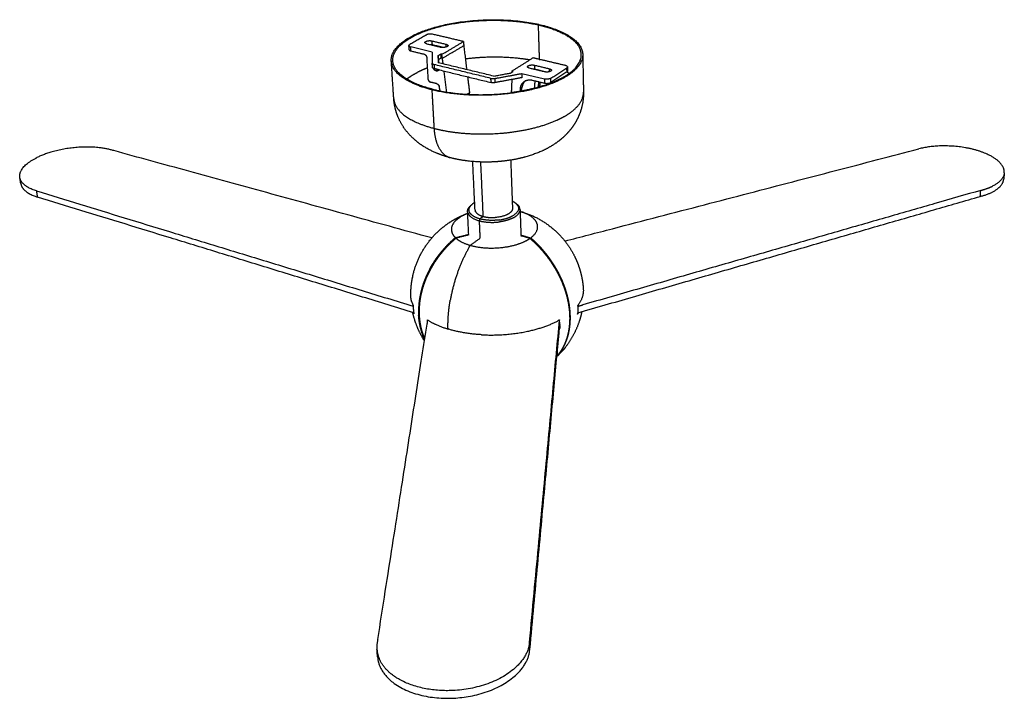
# Model space of a CAD drawing. Header units: millimetres. Extents: x 2240 to 3936, y -329 to 922.
# Tile 7 of 7: x 3149 to 3936, y 257 to 800. Entities that reach past the tile are written whole.
import ezdxf

# ---------------------------------------------------------------- set-up
doc = ezdxf.new("R2010")
doc.units = ezdxf.units.MM
doc.layers.add('Make2D$Visible$Curvas', color=7, linetype='Continuous')

msp = doc.modelspace()

# ---------------------------------------------------------------- linework, layer by layer
at = {"layer": 'Make2D$Visible$Curvas', "color": 7, "lineweight": -3, "true_color": 0xffffff}
for points, weights, degree, knots in [([(3478.96, 743.4), (3415.43, 759.2), (3460.69, 785.23), (3503.17, 809.67), (3564.32, 795.76)], [1468.15865147, 1058.04299612, 1545.0284207, 1126.95715069, 1565.6179835], 2, [-204.203522, -204.203522, -204.203522, -102.101761, -102.101761, 0, 0, 0]), ([(3447.51, 766.54), (3446.32, 784.62), (3486.65, 794.41), (3526.01, 803.96), (3563.7, 795.38)], [1509.70862278, 1311.21980511, 1562.97231756, 1343.69282953, 1564.86829633], 2, [-142.364015, -142.364015, -142.364015, -71.182007, -71.182007, 0, 0, 0]), ([(3581.17, 752.12), (3584.16, 753.65), (3586.67, 755.29), (3602.53, 765.7), (3596.73, 777.1)], [1416.03324651, 1449.29615994, 1489.18113893, 1296.24849001, 1305.80478124], 2, [-109.06041, -109.06041, -109.06041, -100.530965, -100.530965, -52.312219, -52.312219, -52.312219]), ([(3505.52, 768.27), (3507.12, 768.49), (3517.93, 769.77), (3535.92, 770.22), (3551.24, 768.56), (3557.15, 767.53)], [1583.27500308, 1583.68701165, 1586.17358648, 1587.04951283, 1583.8233064, 1581.82007313], 3, [174.261844, 174.261844, 174.261844, 174.261844, 176.46825, 189.073125, 197.875909, 197.875909, 197.875909, 197.875909]), ([(3458.62, 752.06), (3460.07, 753.19), (3462.76, 755.01), (3465.86, 756.72), (3467.16, 757.38)], [1552.45379428, 1554.55387735, 1557.96932147, 1561.18589375, 1562.44033705], 3, [147.295862, 147.295862, 147.295862, 147.295862, 151.2585, 153.913103, 153.913103, 153.913103, 153.913103]), ([(3589.11, 756.03), (3578.26, 748.31), (3559.13, 743.73), (3518.15, 733.92), (3479.69, 743.22)], [1387.05267432, 1372.97854132, 1468.7044099, 1252.45865746, 1463.36433581], 2, [99.797461, 99.797461, 99.797461, 134.883424, 134.883424, 203.433152, 203.433152, 203.433152]), ([(3581.17, 752.12), (3571.72, 747.31), (3558.58, 744.16), (3550.77, 742.29), (3542.2, 741.16)], [1388.50150275, 1401.14093692, 1469.4558614, 1421.95793999, 1395.06581601], 2, [-92.87979, -92.87979, -92.87979, -68.276352, -68.276352, -53.447787, -53.447787, -53.447787]), ([(3599.92, 741.54), (3600.04, 735.03), (3598.75, 728.64), (3596.21, 722.73), (3594.09, 717.79), (3591.17, 713.35), (3587.67, 709.45), (3584.7, 706.13), (3581.36, 703.25), (3577.75, 700.74), (3571.87, 696.66), (3565.21, 693.53), (3551.26, 688.91), (3543.96, 687.36), (3536.32, 686.48), (3528.87, 685.62), (3521.36, 685.43), (3506.79, 686.38), (3499.94, 687.44), (3493.39, 689.17)], [1533.02840182, 1531.8820215, 1530.67494389, 1529.15299006, 1527.88295891, 1526.43111993, 1524.73976853, 1523.30530939, 1521.7214238, 1520.06664039, 1517.37541165, 1514.48046328, 1509.7232249, 1507.8343528, 1506.69899603, 1505.59382027, 1505.23496628, 1505.96607165, 1506.98103804, 1508.40162233], 3, [0, 0, 0, 0, 17.526396, 17.526396, 17.526396, 32.121112, 32.121112, 32.121112, 44.487523, 44.487523, 44.487523, 64.636755, 64.636755, 84.329212, 84.329212, 84.329212, 103.403049, 103.403049, 121.578683, 121.578683, 121.578683, 121.578683]), ([(3581.93, 720.76), (3584.3, 721.96), (3592.42, 726.73), (3598.86, 733.92), (3599.95, 739.8), (3599.92, 741.54)], [1496.13533925, 1498.22362442, 1506.54013463, 1519.28031452, 1529.85258975, 1533.02834576], 3, [-113.291762, -113.291762, -113.291762, -113.291762, -103.926392, -77.944794, -66.736528, -66.736528, -66.736528, -66.736528]), ([(3448.31, 736.27), (3448.4, 734.91), (3449.64, 729.48), (3458.1, 720.51), (3472.22, 714.72), (3480.7, 712.59)], [1523.53451993, 1521.0967528, 1511.44129013, 1495.74528865, 1485.77054675, 1482.13629475], 3, [-60.635646, -60.635646, -60.635646, -60.635646, -51.963196, -25.981598, 0, 0, 0, 0]), ([(3493.39, 689.17), (3487.84, 690.63), (3482.51, 692.59), (3472.42, 697.72), (3467.64, 700.95), (3463.42, 704.96), (3458.26, 709.85), (3454.08, 715.76), (3451.4, 722.57), (3449.67, 726.94), (3448.63, 731.55), (3448.31, 736.25)], [1508.40162233, 1509.6076538, 1511.10191881, 1514.13158712, 1515.65668831, 1516.99573168, 1518.63472417, 1519.94948884, 1521.18499244, 1521.97948631, 1522.72682475, 1523.53198496], 3, [0, 0, 0, 0, 15.488802, 15.488802, 31.470946, 31.470946, 31.470946, 50.994218, 50.994218, 50.994218, 63.590016, 63.590016, 63.590016, 63.590016]), ([(3510.37, 708.34), (3519.98, 707.89), (3540.38, 708.53), (3565.25, 713.61), (3577.72, 718.62), (3581.93, 720.76)], [1474.94322381, 1474.18866101, 1475.25652027, 1483.86163389, 1492.43026206, 1496.13533925], 3, [27.314977, 27.314977, 27.314977, 27.314977, 51.963196, 77.944794, 94.561021, 94.561021, 94.561021, 94.561021]), ([(3480.7, 712.59), (3489.09, 710.37), (3499.23, 708.9), (3509.85, 708.36), (3510.37, 708.34)], [1482.13629475, 1478.37383326, 1475.89664506, 1474.98404292, 1474.94322381], 3, [-207.852783, -207.852783, -207.852783, -207.852783, -181.871185, -180.537806, -180.537806, -180.537806, -180.537806]), ([(3224.46, 694.82), (3211.63, 698.94), (3193.52, 697.23), (3175.35, 695.51), (3162.42, 688.93), (3162.4, 688.93), (3162.39, 688.92)], [1815.04615474, 1681.22959714, 1819.97996074, 1674.76917897, 1803.13330078, 1802.94048644, 1802.74811287], 2, [0, 0, 0, 34.227754, 34.227754, 68.455507, 68.455507, 68.498651, 68.498651, 68.498651]), ([(3936.25, 676.94), (3936.8, 683.38), (3928.05, 689.05), (3917.59, 695.82), (3900, 697.91), (3882.49, 700), (3868.03, 696.23)], [1740.89576183, 1674.93646922, 1803.0711342, 1675.08952753, 1821.12078723, 1683.01290489, 1817.68164932], 2, [39.854209, 39.854209, 39.854209, 68.455507, 68.455507, 102.683261, 102.683261, 136.911015, 136.911015, 136.911015]), ([(3512.97, 653.3), (3512.37, 652.95), (3511.84, 652.58), (3511.35, 652.24), (3510.92, 651.88)], [1526.56085302, 1552.72827672, 1582.93706378, 1553.66899383, 1527.94461647], 2, [25.628074, 25.628074, 25.628074, 27.453321, 27.453321, 29.152437, 29.152437, 29.152437]), ([(3543.18, 648.62), (3543.26, 646.53), (3540.71, 644.7), (3536.65, 641.78), (3529.27, 641.33)], [1357.1675208, 1394.39971968, 1569.64874241, 1300.57822747, 1340.34486168], 2, [12.724707, 12.724707, 12.724707, 20.761179, 20.761179, 32.729621, 32.729621, 32.729621]), ([(3549.24, 646.31), (3561.15, 643.01), (3571.95, 636.58), (3580.53, 627.71), (3585.52, 622.54), (3589.67, 616.64), (3592.84, 610.2), (3594.6, 606.62), (3596.05, 602.91), (3597.16, 599.09), (3598.59, 594.19), (3599.47, 589.16), (3599.79, 584.1)], [1607.80508385, 1608.68152447, 1609.52397702, 1610.23823056, 1610.65413011, 1611.02137568, 1611.32859049, 1611.49908238, 1611.65010831, 1611.78028022, 1611.94738768, 1612.07868145, 1612.17301272], 3, [0.273751, 0.273751, 0.273751, 0.273751, 33.88403, 33.88403, 33.88403, 53.382193, 53.382193, 53.382193, 64.189755, 64.189755, 64.189755, 78.119337, 78.119337, 78.119337, 78.119337]), ([(3461.95, 578.41), (3461.84, 583.49), (3462.29, 588.57), (3463.31, 593.58), (3463.31, 593.6), (3463.32, 593.62), (3463.32, 593.64), (3465.56, 604.66), (3470.47, 614.96), (3477.61, 623.64), (3481.56, 628.46), (3486.16, 632.72), (3491.26, 636.3), (3496.31, 639.84), (3501.81, 642.69), (3507.61, 644.77)], [1603.09017798, 1603.01056577, 1602.96775825, 1602.96277642, 1602.96275764, 1602.96273939, 1602.96272168, 1602.95238821, 1603.12565154, 1603.46040522, 1603.64601444, 1603.87876858, 1604.15120507, 1604.42097034, 1604.72565745, 1605.06216385], 3, [46.121886, 46.121886, 46.121886, 46.121886, 59.991931, 59.991931, 59.991931, 60.043978, 60.043978, 60.043978, 90.555263, 90.555263, 90.555263, 107.4097, 107.4097, 107.4097, 124.115207, 124.115207, 124.115207, 124.115207]), ([(3543.46, 640.91), (3541.19, 639.75), (3538.28, 638.95), (3535.74, 638.24), (3532.91, 637.86)], [1473.00565432, 1498.37790661, 1562.30809827, 1503.95548595, 1475.46909253], 2, [32.231329, 32.231329, 32.231329, 38.075355, 38.075355, 43.204529, 43.204529, 43.204529]), ([(3557.74, 625.07), (3565.52, 630.84), (3562.51, 637.19), (3562.46, 637.31), (3562.4, 637.42)], [1569.60633579, 1458.85975606, 1589.68725903, 1587.49161255, 1585.38889103], 2, [0, 0, 0, 24.011448, 24.011448, 24.485313, 24.485313, 24.485313]), ([(3498.03, 624.78), (3496.58, 623.57), (3495.15, 622.29), (3492.05, 619.33), (3490.4, 617.62), (3487.32, 614.15), (3485.88, 612.4), (3483.26, 608.95), (3481.97, 607.11), (3479.49, 603.25), (3478.31, 601.24), (3476.14, 597.16), (3475.15, 595.08), (3473.4, 590.97), (3472.64, 588.94), (3471.36, 585.04), (3470.78, 583), (3469.8, 578.81), (3469.4, 576.68), (3468.85, 572.67), (3468.68, 570.8), (3468.59, 568.97)], [1569.14002246, 1568.92518198, 1568.75125039, 1568.46484174, 1568.37626342, 1568.33444674, 1568.38116219, 1568.58273224, 1568.74686743, 1569.21720286, 1569.52344859, 1570.27042259, 1570.71130844, 1571.69743855, 1572.24263982, 1573.38513175, 1574.03537728, 1575.47960272, 1576.27362165, 1577.87594209, 1578.67286374, 1579.49491875], 3, [-102.93927, -102.93927, -102.93927, -102.93927, -97.994093, -97.994093, -91.901212, -91.901212, -85.808331, -85.808331, -79.718681, -79.718681, -73.62903, -73.62903, -67.53938, -67.53938, -61.449729, -61.449729, -55.360235, -55.360235, -49.27074, -49.27074, -43.866498, -43.866498, -43.866498, -43.866498]), ([(3497.59, 625.19), (3496.22, 624.04), (3494.87, 622.84), (3493.36, 621.42), (3493.18, 621.24), (3492.99, 621.06)], [1569.81215886, 1569.60939369, 1569.44324295, 1569.29944999, 1569.28218212, 1569.26575668], 3, [-102.936956, -102.936956, -102.936956, -102.936956, -98.275436, -98.275436, -97.603636, -97.603636, -97.603636, -97.603636]), ([(3557.17, 624.67), (3558.62, 623.42), (3560.06, 622.1), (3563.14, 619.1), (3564.77, 617.39), (3567.83, 613.93), (3569.27, 612.17), (3571.91, 608.73), (3573.23, 606.89), (3575.78, 603.04), (3577.01, 601.03), (3579.3, 596.95), (3580.36, 594.88), (3582.27, 590.78), (3583.12, 588.75), (3584.59, 584.86), (3585.28, 582.82), (3586.5, 578.65), (3587.04, 576.52), (3587.9, 572.28), (3588.24, 570.18), (3588.7, 566.1), (3588.83, 564.12), (3588.92, 560.4), (3588.88, 558.48), (3588.61, 554.65), (3588.38, 552.73), (3587.71, 549), (3587.28, 547.19), (3586.26, 543.76), (3585.67, 542.15), (3584.39, 539.16), (3583.65, 537.66), (3581.96, 534.75), (3581.01, 533.33), (3579.87, 531.86), (3579.76, 531.72), (3579.66, 531.58)], [1568.93770313, 1568.71512893, 1568.53570213, 1568.24801563, 1568.16068433, 1568.12086891, 1568.16833855, 1568.37095019, 1568.53541624, 1569.00595144, 1569.31206611, 1570.058307, 1570.49858994, 1571.48310701, 1572.0272981, 1573.16749025, 1573.81635701, 1575.25741344, 1576.04964218, 1577.74359708, 1578.64567894, 1580.50756883, 1581.4673434, 1583.37524424, 1584.41183979, 1586.60873527, 1587.76906202, 1590.15839984, 1591.38791262, 1593.84985105, 1595.08225785, 1597.47373601, 1598.74370143, 1601.36929465, 1602.72493301, 1604.23270087, 1604.37611271, 1604.51958641], 3, [-102.941443, -102.941443, -102.941443, -102.941443, -97.854173, -97.854173, -91.77483, -91.77483, -85.695488, -85.695488, -79.619804, -79.619804, -73.544121, -73.544121, -67.468438, -67.468438, -61.392755, -61.392755, -55.317347, -55.317347, -49.24194, -49.24194, -43.166533, -43.166533, -37.091126, -37.091126, -31.015719, -31.015719, -24.940312, -24.940312, -18.864905, -18.864905, -12.789498, -12.789498, -6.713814, -6.713814, -0.638131, -0.638131, 0, 0, 0, 0]), ([(3557.74, 625.07), (3559.04, 623.96), (3560.32, 622.79), (3562.97, 620.24), (3564.33, 618.85), (3565.63, 617.44)], [1569.60633579, 1569.40773319, 1569.24381321, 1568.97853768, 1568.88631118, 1568.8405325], 3, [-102.936804, -102.936804, -102.936804, -102.936804, -98.408356, -98.408356, -93.381373, -93.381373, -93.381373, -93.381373]), ([(3477.08, 600.16), (3478.12, 602.08), (3479.24, 603.97), (3481.66, 607.72), (3482.97, 609.57), (3485.61, 613.02), (3487.06, 614.78), (3490, 618.06), (3491.47, 619.59), (3492.99, 621.06)], [1570.47280315, 1570.13146593, 1569.85026234, 1569.40026553, 1569.23985074, 1569.04648579, 1569.00463505, 1569.05473278, 1569.132536, 1569.26575668], 3, [-28.767106, -28.767106, -28.767106, -28.767106, -23.020246, -23.020246, -16.902573, -16.902573, -10.782047, -10.782047, -5.333321, -5.333321, -5.333321, -5.333321]), ([(3580.2, 532.03), (3580.25, 532.09), (3580.3, 532.16), (3581.4, 533.56), (3582.37, 534.98), (3584.09, 537.91), (3584.85, 539.42), (3586.15, 542.42), (3586.75, 544.05), (3587.79, 547.5), (3588.23, 549.32), (3588.91, 553.08), (3589.15, 555.01), (3589.43, 558.88), (3589.47, 560.82), (3589.38, 564.57), (3589.24, 566.56), (3588.77, 570.68), (3588.43, 572.81), (3587.55, 577.08), (3587.01, 579.23), (3585.77, 583.44), (3585.06, 585.5), (3583.57, 589.43), (3582.7, 591.47), (3580.76, 595.6), (3579.68, 597.69), (3577.36, 601.8), (3576.11, 603.82), (3573.52, 607.69), (3572.18, 609.55), (3569.5, 613), (3568.04, 614.77), (3566.2, 616.82), (3565.92, 617.13), (3565.63, 617.44)], [1605.19059071, 1605.12122265, 1605.05187306, 1603.60459183, 1602.23524011, 1599.58265151, 1598.29940429, 1595.88261119, 1594.63716429, 1592.14938345, 1590.90706826, 1588.49319631, 1587.32112349, 1585.10244337, 1584.05580928, 1582.12997417, 1581.16160418, 1579.28415213, 1578.37510355, 1576.66940645, 1575.87239329, 1574.42415244, 1573.77288561, 1572.63012037, 1572.08571028, 1571.10336014, 1570.66546323, 1569.92666221, 1569.62560016, 1569.16746869, 1569.01035369, 1568.8239494, 1568.78608637, 1568.82262557, 1568.83045322, 1568.8405325], 3, [-102.936804, -102.936804, -102.936804, -102.936804, -102.628351, -102.628351, -96.497472, -96.497472, -90.366592, -90.366592, -84.235712, -84.235712, -78.104832, -78.104832, -71.973953, -71.973953, -65.843073, -65.843073, -59.712193, -59.712193, -53.581313, -53.581313, -47.450434, -47.450434, -41.319554, -41.319554, -35.188674, -35.188674, -29.057794, -29.057794, -22.926915, -22.926915, -16.796035, -16.796035, -10.662242, -10.662242, -9.555431, -9.555431, -9.555431, -9.555431]), ([(3477.08, 600.16), (3477.01, 600.04), (3476.94, 599.91), (3475.78, 597.74), (3474.79, 595.66), (3473.02, 591.53), (3472.26, 589.49), (3470.96, 585.58), (3470.37, 583.52), (3469.38, 579.32), (3468.98, 577.18), (3468.4, 572.92), (3468.21, 570.8), (3468.07, 566.84), (3468.09, 564.99), (3468.19, 563.24)], [1570.47280315, 1570.49482764, 1570.51710249, 1570.91123569, 1571.35091992, 1572.3359676, 1572.88128802, 1574.02510004, 1574.67657042, 1576.1244544, 1576.92090706, 1578.62472605, 1579.53245507, 1581.33798767, 1582.23161803, 1583.12260216], 3, [-74.16985, -74.16985, -74.16985, -74.16985, -73.799039, -73.799039, -67.681367, -67.681367, -61.563695, -61.563695, -55.44604, -55.44604, -49.328385, -49.328385, -43.21073, -43.21073, -37.541248, -37.541248, -37.541248, -37.541248]), ([(3491.66, 552.16), (3491.48, 558.24), (3492.06, 564.76), (3492.51, 569.89), (3493.43, 575.14)], [1515.04596618, 1528.53017824, 1557.5443052, 1531.72951804, 1515.64798465], 2, [-66.675454, -66.675454, -66.675454, -54.572986, -54.572986, -44.37374, -44.37374, -44.37374]), ([(3463.76, 571.19), (3463.77, 570.42), (3463.8, 569.67), (3463.9, 568.07), (3463.99, 567.16), (3464.15, 565.89), (3464.19, 565.56), (3464.24, 565.22)], [1591.66911335, 1592.08858438, 1592.48941755, 1593.31063608, 1593.7642092, 1594.36936575, 1594.52591209, 1594.68124803], 3, [-6.951584, -6.951584, -6.951584, -6.951584, -4.583287, -4.583287, -1.785502, -1.785502, -0.803468, -0.803468, -0.803468, -0.803468]), ([(3468.59, 568.97), (3468.58, 568.74), (3468.57, 568.51), (3468.49, 566.24), (3468.52, 564.26), (3468.76, 560.53), (3468.97, 558.6), (3469.62, 554.76), (3470.05, 552.84), (3471.12, 549.11), (3471.76, 547.29), (3472.67, 545.14), (3472.86, 544.7), (3473.05, 544.28)], [1579.49573893, 1579.59970335, 1579.70406965, 1580.74194006, 1581.70399619, 1583.61644645, 1584.65548798, 1586.85747208, 1588.02044139, 1590.41509605, 1591.64728652, 1593.19566917, 1593.51055901, 1593.82490322], 3, [-43.864701, -43.864701, -43.864701, -43.864701, -43.181246, -43.181246, -37.091751, -37.091751, -31.002257, -31.002257, -24.912762, -24.912762, -18.823267, -18.823267, -17.269277, -17.269277, -17.269277, -17.269277]), ([(3595.25, 570.93), (3595.31, 570.16), (3595.35, 569.41), (3595.38, 567.82), (3595.37, 566.92), (3595.3, 565.38), (3595.26, 564.76), (3595.2, 564.13)], [1591.22469734, 1591.64442328, 1592.04539363, 1592.86126618, 1593.30954225, 1594.043201, 1594.33178114, 1594.61458895], 3, [-6.951809, -6.951809, -6.951809, -6.951809, -4.583384, -4.583384, -1.817445, -1.817445, 0, 0, 0, 0]), ([(3472.81, 542.74), (3469.17, 548.44), (3466.36, 554.67), (3464.52, 561.22), (3464.12, 562.63), (3463.77, 564.04), (3463.47, 565.46)], [1604.32310212, 1603.99691073, 1603.72141917, 1603.50521882, 1603.45892399, 1603.41552833, 1603.37505553], 3, [11.80937, 11.80937, 11.80937, 11.80937, 30.287651, 30.287651, 30.287651, 34.243607, 34.243607, 34.243607, 34.243607]), ([(3472.99, 543.93), (3472.68, 544.58), (3472.38, 545.25), (3471.36, 547.67), (3470.72, 549.49), (3469.63, 553.23), (3469.2, 555.16), (3468.55, 559.02), (3468.33, 560.95), (3468.2, 562.96), (3468.19, 563.1), (3468.19, 563.23)], [1595.08948406, 1594.59660388, 1594.10150846, 1592.36650526, 1591.12782058, 1588.72071897, 1587.55178966, 1585.33875024, 1584.29461343, 1583.26424514, 1583.19462464, 1583.12498783], 3, [-86.638054, -86.638054, -86.638054, -86.638054, -84.196847, -84.196847, -78.079192, -78.079192, -71.961537, -71.961537, -65.843882, -65.843882, -65.400769, -65.400769, -65.400769, -65.400769]), ([(3474.91, 559.62), (3474.95, 558.82), (3475, 558.04), (3475.06, 557.07), (3475.07, 556.84), (3475.09, 556.6)], [1573.70208954, 1574.06250451, 1574.43623833, 1574.93021711, 1575.05114217, 1575.17523022], 3, [-6.95181, -6.95181, -6.95181, -6.95181, -4.583385, -4.583385, -3.843154, -3.843154, -3.843154, -3.843154]), ([(3580.98, 554.77), (3580.95, 555.55), (3580.93, 556.33), (3580.89, 557.83), (3580.87, 558.6), (3580.85, 559.41)], [1575.72596507, 1575.27129386, 1574.84741347, 1574.08262851, 1573.70877993, 1573.34803799], 3, [-4.811073, -4.811073, -4.811073, -4.811073, -2.368297, -2.368297, 0, 0, 0, 0]), ([(3598.55, 566), (3598.42, 565.38), (3598.28, 564.76), (3597.99, 563.51), (3597.84, 562.88), (3597.6, 561.98), (3597.53, 561.71), (3597.15, 560.34), (3596.82, 559.24), (3596.46, 558.16), (3593.85, 550.25), (3589.82, 542.88), (3584.58, 536.4)], [1612.35086271, 1612.3514137, 1612.35137626, 1612.35010819, 1612.34884355, 1612.3461534, 1612.34523474, 1612.33995541, 1612.33379215, 1612.32572657, 1612.26707416, 1612.10828393, 1611.85948929], 3, [94.743996, 94.743996, 94.743996, 94.743996, 96.462911, 96.462911, 98.231008, 98.231008, 98.986539, 98.986539, 102.097385, 102.097385, 102.097385, 124.786413, 124.786413, 124.786413, 124.786413]), ([(3580.98, 554.77), (3580.98, 554.66), (3580.98, 554.54), (3581.01, 553.86), (3581.02, 553.29), (3581.04, 552.73)], [1575.72596507, 1575.79204245, 1575.85877016, 1576.26493505, 1576.61972956, 1576.98762074], 3, [-2.140512, -2.140512, -2.140512, -2.140512, -1.785503, -1.785503, 0, 0, 0, 0]), ([(3579.46, 531.42), (3579.49, 531.44), (3579.52, 531.46), (3579.55, 531.48), (3579.55, 531.48), (3579.56, 531.49)], [1604.72992924, 1604.70276527, 1604.67582272, 1604.64379438, 1604.63727913, 1604.63068342], 3, [2.1220122, 2.1220122, 2.1220122, 2.1220122, 2.2456269, 2.2456269, 2.2766026, 2.2766026, 2.2766026, 2.2766026]), ([(3556.84, 301.84), (3553.51, 265.94), (3495.75, 263.09), (3450.71, 260.87), (3437.47, 286.87)], [1258.76518018, 901.157286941, 1221.85655712, 953.981290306, 1149.53114757], 2, [0, 0, 0, 64.022733, 64.022733, 116.862054, 116.862054, 116.862054]), ([(3435.32, 289.98), (3438.23, 254.14), (3496.11, 257.01), (3553.75, 259.86), (3557.07, 295.85)], [1255.73711645, 899.25105123, 1224.52714231, 903.122695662, 1261.43576537], 2, [8.865549, 8.865549, 8.865549, 72.888282, 72.888282, 136.911015, 136.911015, 136.911015])]:
    msp.add_rational_spline(points, weights, degree=degree, knots=knots, dxfattribs=at)
for points, weights, degree in [([(3564.32, 795.76), (3563.7, 795.38)], [1565.6179835, 1564.86829633], 1), ([(3563.7, 795.38), (3564.53, 767.84)], [1564.86829633, 1577.96134961], 1), ([(3563.7, 795.38), (3590.52, 789.28), (3596.73, 777.1)], [1564.86829633, 1396.73122013, 1470.54532517], 2), ([(3564.32, 795.76), (3606.67, 786.13), (3598.27, 766.31)], [1565.6179835, 1209.87210147, 1340.64373507], 2), ([(3599.33, 771.6), (3599.92, 741.54)], [1312.88449204, 1324.96508316], 1), ([(3448.31, 736.27), (3446.32, 766.46)], [1306.01714804, 1294.03511409], 1), ([(3479.66, 743.83), (3448.49, 751.58), (3447.51, 766.54)], [1468.90833864, 1329.41053731, 1509.70862278], 2), ([(3598.26, 766.31), (3595.97, 760.9), (3589.11, 756.03)], [1340.66930648, 1381.38294435, 1469.21984703], 2), ([(3475.09, 760.89), (3472.25, 759.8), (3469.6, 758.63), (3467.16, 757.38)], [1569.08587298, 1567.01398354, 1564.79020199, 1562.44033705], 3), ([(3479.25, 762.38), (3479.22, 762.37), (3479.2, 762.36), (3479.17, 762.35)], [1571.93300424, 1571.91691986, 1571.90082399, 1571.88471663], 3), ([(3564.95, 758.76), (3564.96, 758.82), (3564.96, 758.88)], [1487.20670063, 1487.79517223, 1488.3883815], 2), ([(3588.42, 756.5), (3587.83, 756.89), (3587.21, 757.28), (3586.57, 757.67)], [1560.72447177, 1561.47242983, 1562.2091313, 1562.93370401], 3), ([(3479.66, 743.83), (3478.96, 743.4)], [1468.90833864, 1468.15865147], 1), ([(3479.69, 743.22), (3479.32, 743.31), (3478.96, 743.4)], [1461.03435035, 1464.5671755, 1468.15865147], 2), ([(3480.7, 712.59), (3478.96, 743.4)], [1482.13629475, 1468.15865147], 1), ([(3479.66, 743.83), (3508.36, 736.7), (3542.2, 741.16)], [1468.90833864, 1229.15191071, 1250.73464979], 2), ([(3563.51, 745.44), (3563.51, 745.44), (3563.51, 745.44)], [1296.61818517, 1296.62178094, 1296.62537698], 2), ([(3485.32, 695.67), (3481.29, 702.13), (3480.7, 712.59)], [1397.65499339, 1380.26764185, 1482.13629475], 2), ([(3478.73, 624.97), (3224.46, 694.82)], [1682.79506057, 1815.04615474], 1), ([(3485.32, 695.67), (3488.59, 690.44), (3493.39, 689.17)], [1397.65499339, 1412.06617486, 1508.40162233], 2), ([(3585.08, 622.51), (3868.03, 696.23)], [1678.44588369, 1817.68164932], 1), ([(3149.41, 673.35), (3148.08, 681.63), (3162.39, 688.92)], [1772.28404624, 1562.18557447, 1664.29264803], 2), ([(3513.25, 647.47), (3511.42, 686.11)], [1353.2488141, 1336.96381033], 1), ([(3519.85, 642.18), (3517.88, 685.73)], [1565.46209965, 1544.22845162], 1), ([(3541.72, 687.23), (3543.18, 648.62)], [1340.85530788, 1357.1675208], 1), ([(3936.25, 676.94), (3935.73, 670.92), (3927.17, 666.55)], [1779.02321003, 1643.7048933, 1676.96385613], 2), ([(3936.25, 676.94), (3935.84, 672.15)], [1670.59359502, 1673.10141083], 1), ([(3150.18, 668.54), (3149.41, 673.35)], [1644.49924449, 1642.02494162], 1), ([(3162.86, 662.55), (3150.54, 666.32), (3149.41, 673.35)], [1751.51706597, 1642.76738794, 1772.28404624], 2), ([(3917.05, 658.2), (3935.03, 662.69), (3935.84, 672.15)], [1754.87286649, 1578.53127788, 1781.69379522], 2), ([(3150.18, 668.54), (3151.31, 661.49), (3163.62, 657.7)], [1774.95463143, 1645.26190142, 1754.18765116], 2), ([(3163.62, 657.7), (3162.86, 662.55)], [1754.18765116, 1751.51706597], 1), ([(3162.86, 662.55), (3463.78, 570.44)], [1751.51706597, 1592.29239548], 1), ([(3917.43, 663.05), (3599.43, 571.46)], [1752.2022813, 1593.85426252], 1), ([(3917.05, 658.2), (3917.43, 663.05)], [1754.87286649, 1752.2022813], 1), ([(3917.43, 663.05), (3923.02, 664.44), (3927.17, 666.55)], [1752.2022813, 1702.09281719, 1693.88481451], 2), ([(3464.24, 565.22), (3163.62, 657.7)], [1594.89980798, 1754.18765116], 1), ([(3547.51, 650.59), (3546.37, 652.82), (3542.96, 654.45)], [1348.3385777, 1354.74154406, 1452.20501385], 2), ([(3545.12, 653.19), (3545.46, 652.95), (3545.8, 652.71), (3546.14, 652.46)], [1380.08637075, 1380.37970311, 1380.67303548, 1380.96636784], 3), ([(3595.28, 565.05), (3917.05, 658.2)], [1594.59368739, 1754.87286649], 1), ([(3507.31, 646.15), (3507.17, 648.98), (3510.47, 651.48)], [1574.31901263, 1456.81480611, 1467.753462], 2), ([(3507.63, 644.71), (3507.35, 645.42), (3507.31, 646.15)], [1524.07162589, 1544.44002744, 1574.31901263], 2), ([(3508.21, 627.92), (3507.31, 646.15)], [1360.67042305, 1352.84605859], 1), ([(3508.91, 645.46), (3507.22, 648.76), (3510.92, 651.88)], [1365.07143674, 1372.02291603, 1581.74137555], 2), ([(3508.91, 645.46), (3508.96, 645.35), (3509.03, 645.23)], [1341.31475487, 1341.47470567, 1341.87030737], 2), ([(3509.96, 651.07), (3510.28, 651.34), (3510.6, 651.61), (3510.92, 651.88)], [1528.79540421, 1528.5118083, 1528.22821238, 1527.94461647], 3), ([(3513.25, 647.47), (3513.27, 647.02), (3513.42, 646.57)], [1574.29761404, 1548.32712015, 1529.64074453], 2), ([(3513.62, 646.12), (3513.5, 646.34), (3513.42, 646.57)], [1342.20760087, 1341.74373251, 1342.8444838], 2), ([(3513.62, 646.12), (3514.93, 643.54), (3519.85, 642.18)], [1512.78187498, 1430.68307868, 1565.46209965], 2), ([(3547.51, 650.59), (3549.85, 645.99), (3542.6, 642.29)], [1450.70228407, 1319.12820923, 1541.39213967], 2), ([(3543.46, 640.91), (3548.08, 643.26), (3549, 646.31)], [1541.8333158, 1400.07032172, 1402.19081666], 2), ([(3545.6, 652.83), (3547.8, 651.42), (3548.67, 649.71)], [1496.27817101, 1481.17621772, 1517.64343638], 2), ([(3549.19, 647.77), (3549.15, 648.76), (3548.67, 649.71)], [1411.46129478, 1423.54088339, 1451.30749743], 2), ([(3549.19, 647.77), (3549.21, 647.04), (3549, 646.31)], [1577.0231089, 1542.95194718, 1518.49733649], 2), ([(3549.19, 647.77), (3549.93, 627.24)], [1358.33068737, 1367.17637771], 1), ([(3549.24, 646.31), (3550.44, 645.96), (3551.58, 645.44)], [1590.56534301, 1579.13667979, 1569.82179591], 2), ([(3562.4, 637.42), (3559.52, 643.06), (3549.25, 646.24)], [1585.38889103, 1488.4496965, 1589.01074716], 2), ([(3503.97, 643.08), (3491.04, 636.5), (3495.25, 628.25)], [1443.68686873, 1279.36537704, 1466.20277884], 2), ([(3507.39, 644.62), (3505.58, 643.9), (3503.97, 643.08)], [1514.45674385, 1524.20640187, 1540.94748338], 2), ([(3507.63, 644.71), (3509.18, 640.8), (3516.53, 638.76)], [1366.95355818, 1345.57282158, 1562.01450991], 2), ([(3517.13, 640.26), (3510.89, 641.98), (3509.03, 645.23)], [1562.26816987, 1364.8530607, 1364.83312054], 2), ([(3517.13, 640.26), (3516.53, 638.76)], [1562.26816987, 1562.01450991], 1), ([(3516.53, 638.76), (3517.18, 624.7)], [1562.01450991, 1568.98876806], 1), ([(3516.53, 638.76), (3524.06, 636.68), (3532.91, 637.86)], [1562.01450991, 1354.73384307, 1396.09295322], 2), ([(3519.85, 642.18), (3517.13, 640.26)], [1565.46209965, 1562.26816987], 1), ([(3532.72, 639.42), (3524.3, 638.28), (3517.13, 640.26)], [1396.95743038, 1353.73111498, 1562.26816987], 2), ([(3519.85, 642.18), (3524.13, 641.01), (3529.28, 641.33)], [1565.46209965, 1427.72706647, 1456.73778872], 2), ([(3532.72, 639.42), (3538.51, 640.21), (3542.6, 642.29)], [1332.61396749, 1339.87866049, 1468.75360154], 2), ([(3495.25, 628.25), (3496.06, 626.65), (3497.59, 625.19)], [1507.86552365, 1530.14382925, 1569.81215886], 2), ([(3497.59, 625.19), (3508.22, 627.92)], [1569.81215886, 1574.29446068], 1), ([(3508.24, 627.4), (3498.03, 624.78)], [1573.44257262, 1569.14002246], 1), ([(3498.03, 624.78), (3502.04, 621.22), (3509.43, 619.13)], [1569.14002246, 1514.47298515, 1559.95230472], 2), ([(3509.43, 619.13), (3517.18, 624.7)], [1559.95230472, 1569.01390862], 1), ([(3535.44, 617.46), (3546.13, 618.74), (3553.67, 622.59)], [1337.32122847, 1340.73719344, 1478.32079447], 2), ([(3549.93, 627.24), (3557.74, 625.07)], [1573.16812931, 1569.60633579], 1), ([(3557.17, 624.67), (3549.95, 626.67)], [1568.93770313, 1572.22890386], 1), ([(3553.67, 622.59), (3555.59, 623.57), (3557.17, 624.67)], [1478.32079447, 1518.03867326, 1568.93770313], 2), ([(3508.7, 617.89), (3497.51, 598.5), (3493.43, 575.14)], [1552.51824173, 1448.02115128, 1515.64798465], 2), ([(3508.7, 617.89), (3509.06, 618.52), (3509.43, 619.13)], [1552.51824173, 1556.13232689, 1559.95229937], 2), ([(3509.43, 619.13), (3520.85, 615.89), (3534.48, 617.35)], [1559.95230472, 1340.56380181, 1337.28403191], 2), ([(3534.48, 617.35), (3534.96, 617.4), (3535.44, 617.46)], [1337.28403191, 1337.16846097, 1337.32122847], 2), ([(3477.08, 600.16), (3477.58, 600.48), (3478.09, 600.79)], [1422.65766054, 1422.67093934, 1422.87621649], 2), ([(3599.79, 584.1), (3600.22, 577.38), (3595.25, 570.93)], [1612.17301273, 1570.17365764, 1591.22469734], 2), ([(3461.95, 578.42), (3461.95, 578.41), (3461.95, 578.41)], [1547.99090426, 1548.0063956, 1548.02191773], 2), ([(3461.95, 578.41), (3461.95, 578.41), (3461.95, 578.41)], [1603.09025582, 1603.07000625, 1603.04975896], 2), ([(3462.64, 574.04), (3462, 576.2), (3461.95, 578.41)], [1591.62622411, 1593.89812034, 1603.09025582], 2), ([(3462.64, 574.04), (3463.07, 572.6), (3463.76, 571.19)], [1569.42675344, 1578.98524018, 1591.66911335], 2), ([(3468.59, 568.97), (3468.59, 568.97), (3468.59, 568.97), (3468.59, 568.97)], [1579.49573893, 1579.49546554, 1579.49519214, 1579.49491875], 3), ([(3595.3, 570.27), (3595.29, 570.27)], [1591.98325026, 1591.98214396], 1), ([(3595.3, 570.27), (3599.43, 571.46)], [1591.9836062, 1593.85426252], 1), ([(3435.51, 303.8), (3475.4, 559.32)], [1260.71545942, 1575.00340052], 1), ([(3463.95, 565.31), (3464.15, 564.85), (3464.37, 564.39)], [1595.03944777, 1594.88858975, 1595.05979908], 2), ([(3464.37, 564.39), (3464.33, 564.67), (3464.28, 564.95), (3464.24, 565.22)], [1595.05979908, 1594.9346196, 1594.80833894, 1594.68124803], 3), ([(3474.91, 559.62), (3481.87, 555.14), (3491.66, 552.16)], [1573.70208954, 1545.09600801, 1562.31443182], 2), ([(3556.84, 301.84), (3580.78, 559.38)], [1258.76518018, 1575.06163513], 1), ([(3580.85, 559.41), (3580.07, 558.99), (3579.26, 558.58)], [1573.34803799, 1563.68287356, 1554.49932995], 2), ([(3595.2, 564.13), (3595.64, 564.7), (3596.04, 565.27)], [1594.61458895, 1593.15595727, 1592.19558533], 2), ([(3518.5, 547.6), (3503.88, 548.44), (3491.66, 552.16)], [1405.57333173, 1448.59797128, 1562.31443182], 2), ([(3518.5, 547.6), (3553.74, 545.57), (3579.26, 558.58)], [1405.57333173, 1311.67171619, 1554.49932995], 2), ([(3579.01, 533.41), (3580.98, 554.77)], [1546.58531556, 1578.6733411], 1), ([(3580.5, 556.3), (3580.76, 556.04), (3581.02, 555.77), (3581.26, 555.5)], [1649.08257784, 1648.66875719, 1648.25122674, 1647.83018526], 3), ([(3581.04, 552.73), (3580.91, 552.66), (3580.78, 552.58)], [1576.98762074, 1575.31915259, 1573.664961], 2), ([(3580.96, 555.46), (3581.05, 555.36), (3581.14, 555.25), (3581.24, 555.15)], [1647.3282552, 1647.16129874, 1646.99381179, 1646.82580895], 3), ([(3585.99, 543.11), (3585.98, 543), (3585.97, 542.89), (3585.96, 542.78)], [1628.86529685, 1628.70163167, 1628.53801388, 1628.37445203], 3), ([(3584.57, 536.4), (3583.33, 534.85), (3581.83, 533.36), (3580.11, 531.94)], [1611.882922, 1609.61108748, 1607.40647338, 1605.29784219], 3), ([(3584.6, 536.38), (3583.38, 534.88), (3581.92, 533.42), (3580.2, 532.03)], [1611.86023281, 1609.55270738, 1607.31817256, 1605.19059071], 3), ([(3585.46, 537.51), (3585.19, 537.13), (3584.9, 536.76), (3584.6, 536.38)], [1613.60709689, 1613.02058664, 1612.4381208, 1611.86023281], 3), ([(3557.07, 295.85), (3578.77, 530.88)], [1261.43576537, 1542.86930913], 1), ([(3579.13, 531.96), (3578.82, 531.66), (3578.49, 531.35), (3578.15, 531.06)], [1610.53906464, 1610.07284899, 1609.61085272, 1609.15338665], 3), ([(3580.04, 531.59), (3579.61, 531.15), (3579.17, 530.71), (3578.72, 530.28)], [1611.57909871, 1611.55731175, 1611.53507033, 1611.51238153], 3), ([(3578.72, 530.33), (3578.94, 530.52), (3579.15, 530.72)], [1593.49843578, 1596.14971547, 1598.9107309], 2), ([(3578.85, 531.69), (3578.77, 530.88)], [1544.06006613, 1542.86930913], 1), ([(3579.66, 531.58), (3579.37, 531.35), (3579.07, 531.12), (3578.77, 530.89)], [1604.51958641, 1604.16394997, 1603.81168316, 1603.46286723], 3), ([(3579.56, 531.49), (3579.3, 531.28), (3579.04, 531.08), (3578.77, 530.88)], [1604.63068458, 1604.32583758, 1604.02352383, 1603.72379361], 3), ([(3578.85, 531.69), (3578.89, 532.15)], [1544.06006613, 1544.72725869], 1), ([(3579.01, 533.41), (3578.89, 532.15)], [1546.58531556, 1544.72725869], 1), ([(3581.41, 533.07), (3580.73, 532.28), (3579.98, 531.49), (3579.15, 530.72)], [1613.78470413, 1612.58656812, 1611.40809332, 1610.25345339], 3), ([(3579.56, 531.49), (3579.59, 531.52), (3579.63, 531.55), (3579.66, 531.58)], [1604.63068342, 1604.59509556, 1604.55716496, 1604.51958641], 3), ([(3580.11, 531.94), (3580.03, 531.87), (3579.94, 531.83), (3579.83, 531.81)], [1605.29273804, 1605.37698863, 1605.46077226, 1605.53840147], 3), ([(3580.2, 532.03), (3580.17, 531.99), (3580.14, 531.96), (3580.11, 531.94)], [1605.19059071, 1605.22446495, 1605.25863974, 1605.29273804], 3), ([(3581.41, 533.07), (3581.02, 532.72), (3580.61, 532.37), (3580.2, 532.03)], [1606.7768707, 1606.24175645, 1605.7128164, 1605.19059071], 3), ([(3435.51, 303.8), (3433.31, 295.03), (3437.47, 286.87)], [1260.71545942, 1196.62539935, 1196.63638036], 2), ([(3557.07, 295.85), (3556.84, 301.84)], [1261.43576537, 1258.76518018], 1), ([(3435.32, 289.98), (3434.84, 295.98)], [1074.79811957, 1072.51233864], 1)]:
    msp.add_rational_spline(points, weights, degree=degree, dxfattribs=at)
at = {"layer": 'Make2D$Visible$Curvas', "color": 7, "lineweight": -3, "true_color": 0xf4f4f4}
for points, weights, degree in [([(3474.52, 787.41), (3461.08, 779.62)], [1549.24535026, 1534.25160687], 1), ([(3474.52, 787.41), (3474.59, 787.45), (3474.66, 787.49)], [1549.24535026, 1528.3885913, 1509.45791537], 2), ([(3479.35, 787.9), (3476.7, 788.53), (3474.66, 787.49)], [1550.19563778, 1117.97281108, 1509.45791537], 2), ([(3504.05, 782.08), (3479.35, 787.9)], [1538.93959649, 1550.19563778], 1), ([(3460.43, 778.77), (3460.4, 779.23), (3461.08, 779.62)], [1532.63733285, 1454.3266476, 1534.25160687], 2), ([(3474.7, 780.25), (3486.16, 777.52)], [1535.4425718, 1530.24747583], 1), ([(3478.9, 779.38), (3478.33, 779.51), (3477.65, 779.55)], [1541.44233008, 1423.6111245, 1367.34580368], 2), ([(3478.72, 782.6), (3490.15, 779.89)], [1539.94069482, 1534.74559884], 1), ([(3478.72, 782.6), (3478.9, 779.38)], [1539.94069482, 1541.44233008], 1), ([(3487.42, 777.35), (3478.9, 779.38)], [1537.56594633, 1541.44233008], 1), ([(3486.78, 771.79), (3504.05, 782.08)], [1519.44773008, 1538.93959649], 1), ([(3490.27, 777.69), (3490.15, 779.89)], [1535.76716686, 1534.74559884], 1), ([(3504.05, 782.08), (3504.21, 778.86)], [1538.93959649, 1540.44123174], 1), ([(3460.62, 775.54), (3460.43, 778.77)], [1315.90009221, 1314.61207202], 1), ([(3461.18, 777.99), (3460.45, 778.32), (3460.43, 778.77)], [1462.74024904, 1420.06832384, 1532.63733285], 2), ([(3460.62, 775.54), (3460.67, 774.86), (3462.09, 774.52)], [1534.1389681, 1371.70057348, 1532.20540662], 2), ([(3461.18, 777.99), (3461.49, 777.85), (3461.89, 777.76)], [1393.81212402, 1446.25528247, 1530.70377137], 2), ([(3479.1, 773.63), (3461.89, 777.76)], [1522.90360414, 1530.70377137], 1), ([(3462.09, 774.52), (3461.89, 777.76)], [1532.20540662, 1530.70377137], 1), ([(3462.09, 774.52), (3472.69, 771.97)], [1532.20540662, 1527.38480354], 1), ([(3472.69, 771.97), (3473.71, 771.64), (3474.28, 770.53)], [1527.38480354, 1263.47954649, 1338.67211682], 2), ([(3479.1, 773.63), (3479.06, 764.81)], [1522.90360414, 1506.5116236], 1), ([(3483.8, 770.81), (3485.82, 772.02)], [1517.63159324, 1519.88065475], 1), ([(3486.78, 771.79), (3485.82, 772.02)], [1519.44773008, 1519.88065475], 1), ([(3485.82, 772.02), (3486, 768.77)], [1519.88065475, 1521.38229], 1), ([(3486.96, 768.53), (3486.78, 771.79)], [1520.94936534, 1519.44773008], 1), ([(3486.96, 768.53), (3504.21, 778.86)], [1520.94936534, 1540.44123174], 1), ([(3504.21, 778.86), (3506.58, 759.62)], [1540.44123174, 1548.63219123], 1), ([(3474.28, 770.53), (3474.57, 769.96), (3474.6, 769.38)], [1338.67211682, 1380.5454189, 1527.57847615], 2), ([(3474.6, 769.38), (3475.58, 752.32)], [1527.57847615, 1535.53078784], 1), ([(3479.04, 764.65), (3479.04, 764.73), (3479.06, 764.81)], [1506.21402795, 1503.51815545, 1506.5116236], 2), ([(3479.08, 764.49), (3479.05, 764.57), (3479.04, 764.65)], [1468.79233657, 1484.57694793, 1506.21402795], 2), ([(3479.23, 761.37), (3479.04, 764.65)], [1294.23650845, 1292.94749142], 1), ([(3479.08, 764.49), (3479.06, 764.81)], [1506.65754694, 1506.5116236], 1), ([(3479.08, 764.49), (3479.28, 763.94), (3480.42, 763.66)], [1432.50027791, 1351.51633614, 1504.39691914], 2), ([(3525.95, 752.61), (3480.42, 763.66)], [1484.39848565, 1504.39691914], 1), ([(3480.42, 763.66), (3480.61, 760.38)], [1504.39691914, 1505.8985544], 1), ([(3483.8, 769.29), (3483.8, 770.81)], [1514.80122051, 1517.63159324], 1), ([(3483.8, 770.81), (3483.88, 769.28)], [1517.63159324, 1518.33971396], 1), ([(3483.8, 769.29), (3483.8, 765.13)], [1514.80122051, 1507.10424889], 1), ([(3528.1, 754.41), (3483.8, 765.13)], [1487.62263897, 1507.10424889], 1), ([(3483.98, 767.56), (3483.88, 769.28)], [1519.13322849, 1518.33971396], 1), ([(3486, 768.77), (3483.98, 767.56)], [1521.38229, 1519.13322849], 1), ([(3483.98, 767.56), (3483.98, 765.09)], [1519.13322849, 1514.55758874], 1), ([(3486.96, 768.53), (3487.44, 764.8)], [1520.94936534, 1522.51782838], 1), ([(3487.51, 764.24), (3487.44, 764.8)], [1522.75388624, 1522.51782838], 1), ([(3542.67, 758.38), (3559.51, 769.02)], [1494.77102418, 1514.26289059], 1), ([(3564.53, 767.84), (3559.51, 769.02)], [1512.06575318, 1514.26289059], 1), ([(3564.53, 767.84), (3565.16, 767.69)], [1512.06575318, 1511.79263868], 1), ([(3585.4, 762.92), (3565.16, 767.69)], [1503.0068493, 1511.79263868], 1), ([(3480.61, 760.38), (3479.05, 760.77), (3479.24, 761.53)], [1505.8985544, 1304.76511095, 1508.01325885], 2), ([(3484.83, 759.35), (3480.61, 760.38)], [1504.01766865, 1505.8985544], 1), ([(3483.67, 758.65), (3483.62, 758.62), (3483.57, 758.59)], [1527.71469816, 1516.38978523, 1506.20830556], 2), ([(3484.36, 759.47), (3484.13, 758.93), (3483.67, 758.65)], [1340.85112283, 1286.59831824, 1311.72203715], 2), ([(3484.83, 759.35), (3526.09, 749.3)], [1504.01766865, 1485.90012091], 1), ([(3488.25, 758.52), (3490.41, 741.65)], [1525.16087415, 1532.30523022], 1), ([(3528.1, 754.41), (3541.7, 756.9)], [1487.62263897, 1492.08903801], 1), ([(3529.26, 752.55), (3550.65, 756.47)], [1484.29379796, 1491.31515012], 1), ([(3541.7, 756.9), (3543.67, 758.15)], [1492.08903801, 1494.33809952], 1), ([(3543.67, 758.15), (3542.67, 758.38)], [1494.33809952, 1494.77102418], 1), ([(3542.67, 758.38), (3542.71, 757.54)], [1494.77102418, 1495.15580152], 1), ([(3550.65, 756.47), (3550.76, 753.17)], [1491.31515012, 1492.81678538], 1), ([(3550.65, 756.47), (3568.79, 752.12)], [1491.31515012, 1483.51498289], 1), ([(3555.24, 761.58), (3555.18, 761.71), (3555.17, 761.84)], [1445.4525191, 1466.66428067, 1501.04454103], 2), ([(3556.8, 760.7), (3555.54, 761), (3555.24, 761.58)], [1498.96502183, 1276.98009354, 1280.85574915], 2), ([(3568.81, 757.84), (3556.8, 760.7)], [1493.76992585, 1498.96502183], 1), ([(3560.77, 759.88), (3560.11, 760.04), (3559.33, 760.07)], [1504.9647801, 1379.0018541, 1325.1025737], 2), ([(3560.79, 763.13), (3560.67, 763.16)], [1503.40787617, 1503.46314484], 1), ([(3560.67, 763.16), (3560.77, 759.88)], [1503.46314484, 1504.9647801], 1), ([(3570.12, 757.66), (3560.77, 759.88)], [1500.9060915, 1504.9647801], 1), ([(3560.79, 763.13), (3572.66, 760.32)], [1503.40787617, 1498.26804887], 1), ([(3561.83, 759.63), (3561.82, 759.51)], [1514.8748662, 1514.93889004], 1), ([(3566.41, 758.41), (3566.45, 758.47), (3566.49, 758.52)], [1365.67220591, 1364.19726434, 1362.80317708], 2), ([(3567.14, 758.37), (3567.11, 758.31), (3567.08, 758.25)], [1392.26790452, 1394.17407486, 1396.14988803], 2), ([(3572.73, 757.92), (3572.66, 760.32)], [1499.36137907, 1498.26804887], 1), ([(3573.76, 752.66), (3586.52, 760.98)], [1484.46527041, 1499.4590138], 1), ([(3586.6, 757.69), (3573.85, 749.35)], [1500.96064905, 1485.96690566], 1), ([(3587, 762.02), (3586.7, 762.61), (3585.4, 762.92)], [1281.7070248, 1275.5913084, 1503.0068493], 2), ([(3587.07, 761.75), (3587.08, 761.34), (3586.52, 760.98)], [1500.8772062, 1439.67096589, 1499.4590138], 2), ([(3586.57, 759.23), (3586.52, 760.98)], [1500.25706032, 1499.4590138], 1), ([(3586.57, 759.23), (3586.6, 757.69)], [1500.25706032, 1500.96064905], 1), ([(3587.15, 758.47), (3587.16, 758.05), (3586.6, 757.69)], [1297.26170319, 1338.93851775, 1500.96064905], 2), ([(3587, 762.02), (3587.07, 761.89), (3587.07, 761.75)], [1443.8018846, 1465.42863395, 1500.8772062], 2), ([(3587.07, 761.75), (3587.15, 758.47)], [1296.09752602, 1297.39427817], 1), ([(3475.58, 752.32), (3475.71, 750.07), (3477.72, 749.57)], [1535.53078784, 1086.53199811, 1535.67364926], 2), ([(3482.64, 748.35), (3477.72, 749.57)], [1533.43848405, 1535.67364926], 1), ([(3482.64, 748.35), (3484.21, 747.96), (3484.61, 746.16)], [1533.43848405, 1183.10835629, 1533.39791219], 2), ([(3507.29, 753.88), (3508.88, 741)], [1551.09387168, 1556.64271292], 1), ([(3525.95, 752.61), (3527.51, 752.23), (3529.26, 752.55)], [1484.39848565, 1316.03001657, 1484.29379796], 2), ([(3526.09, 749.3), (3525.95, 752.61)], [1485.90012091, 1484.39848565], 1), ([(3529.39, 749.24), (3527.65, 748.92), (3526.09, 749.3)], [1485.79543322, 1317.36193502, 1485.90012091], 2), ([(3529.39, 749.24), (3529.26, 752.55)], [1485.79543322, 1484.29379796], 1), ([(3550.76, 753.17), (3529.39, 749.24)], [1492.81678538, 1485.79543322], 1), ([(3542.65, 751.68), (3542.2, 741.16)], [1497.98032542, 1503.2702467], 1), ([(3549.49, 744.7), (3550.06, 748.5), (3552.89, 750.32)], [1497.54628714, 1402.21048404, 1493.00922374], 2), ([(3553.56, 750.7), (3551.29, 748.85), (3550.79, 745.54)], [1475.08840709, 1415.26976873, 1499.04566148], 2), ([(3552.89, 750.32), (3555.54, 752.02), (3559.02, 751.18)], [1493.00922374, 1408.35022272, 1489.25116036], 2), ([(3559.02, 751.18), (3568.88, 748.81)], [1489.25116036, 1485.01661815], 1), ([(3561.09, 750.69), (3560.59, 744.66)], [1519.57707202, 1522.76480324], 1), ([(3564.2, 749.94), (3563.5, 745.44)], [1518.21267405, 1520.76522721], 1), ([(3565.3, 749.67), (3564.7, 745.78)], [1520.32875805, 1522.54137463], 1), ([(3573.76, 752.66), (3571.82, 751.39), (3568.79, 752.12)], [1484.46527041, 1048.0851325, 1483.51498289], 2), ([(3568.79, 752.12), (3568.88, 748.81)], [1483.51498289, 1485.01661815], 1), ([(3568.88, 748.81), (3571.57, 748.16), (3573.59, 749.2)], [1485.01661815, 1085.96033949, 1418.40487218], 2), ([(3573.85, 749.35), (3573.73, 749.27), (3573.59, 749.2)], [1485.96690566, 1449.07325421, 1418.40487218], 2), ([(3573.85, 749.35), (3573.76, 752.66)], [1485.96690566, 1484.46527041], 1), ([(3485.4, 742.55), (3484.61, 746.16)], [1534.74825039, 1533.39791219], 1), ([(3508.88, 741), (3507.08, 739.87)], [1556.64271292, 1554.55691077], 1), ([(3508.94, 739.77), (3508.88, 741)], [1557.22875715, 1556.64271292], 1), ([(3549.49, 744.7), (3549.12, 742.22)], [1497.54628714, 1498.9354288], 1), ([(3550.79, 745.54), (3549.49, 744.7)], [1499.04566148, 1497.54628714], 1), ([(3550.33, 742.43), (3550.79, 745.54)], [1500.78544147, 1499.04566148], 1)]:
    msp.add_rational_spline(points, weights, degree=degree, dxfattribs=at)
for points, weights, knots in [([(3474.7, 780.25), (3471.85, 780.93), (3473.87, 782.1), (3473.94, 782.14), (3474.01, 782.18)], [1535.4425718, 1086.64022654, 1538.99040731, 1517.26006213, 1497.6345232], [0, 0, 0, 4.712389, 4.712389, 4.940369, 4.940369, 4.940369]), ([(3474.01, 782.18), (3474.46, 782.41), (3475.08, 782.56), (3476.97, 783.01), (3478.72, 782.6)], [1433.37990141, 1456.54209264, 1539.86320791, 1311.79555716, 1539.94069482], [-4.515231, -4.515231, -4.515231, -3.31282, -3.31282, 0, 0, 0]), ([(3490.15, 779.89), (3493.03, 779.21), (3491.03, 778.02), (3490.95, 777.98), (3490.87, 777.93)], [1534.74559884, 1084.31064844, 1531.19776334, 1506.83347791, 1485.10431436], [0, 0, 0, 4.712389, 4.712389, 4.967493, 4.967493, 4.967493]), ([(3490.87, 777.93), (3490.43, 777.71), (3489.81, 777.56), (3487.92, 777.1), (3486.16, 777.52)], [1426.94280545, 1449.04148494, 1530.31721003, 1304.37159048, 1530.24747583], [-4.489988, -4.489988, -4.489988, -3.296425, -3.296425, 0, 0, 0]), ([(3483.57, 758.59), (3483, 758.3), (3482.28, 758.47), (3480.75, 758.85), (3480.02, 760.57)], [1318.10197973, 1360.5342902, 1528.59523238, 1208.06393177, 1347.18545651], [2.455413, 2.455413, 2.455413, 3.926991, 3.926991, 6.743243, 6.743243, 6.743243]), ([(3482.4, 759.94), (3482.46, 759.89), (3482.52, 759.84), (3483.36, 759.17), (3484.23, 759.22)], [1506.66326121, 1517.8550622, 1530.44891221, 1381.24305216, 1428.1625054], [-5.254341, -5.254341, -5.254341, -5.100917, -5.100917, -3.286571, -3.286571, -3.286571]), ([(3555.17, 761.84), (3555.16, 762.27), (3555.75, 762.64), (3555.85, 762.71), (3555.97, 762.77)], [1293.65406603, 1334.19743363, 1502.51285733, 1469.59413167, 1441.62342247], [2.916535, 2.916535, 2.916535, 4.712389, 4.712389, 5.066165, 5.066165, 5.066165]), ([(3555.97, 762.77), (3556.41, 762.99), (3557.01, 763.14), (3558.88, 763.59), (3560.67, 763.16)], [1404.54661477, 1426.72301157, 1503.41972069, 1290.23687979, 1503.46314484], [-4.397618, -4.397618, -4.397618, -3.239722, -3.239722, 0, 0, 0]), ([(3572.66, 760.32), (3575.67, 759.6), (3573.76, 758.36), (3571.83, 757.12), (3568.81, 757.84)], [1498.26804887, 1058.51712549, 1494.72021336, 1055.3364722, 1493.76992585], [0, 0, 0, 4.712389, 4.712389, 9.424778, 9.424778, 9.424778])]:
    msp.add_rational_spline(points, weights, degree=2, knots=knots, dxfattribs=at)

doc.saveas('drawing.dxf')
